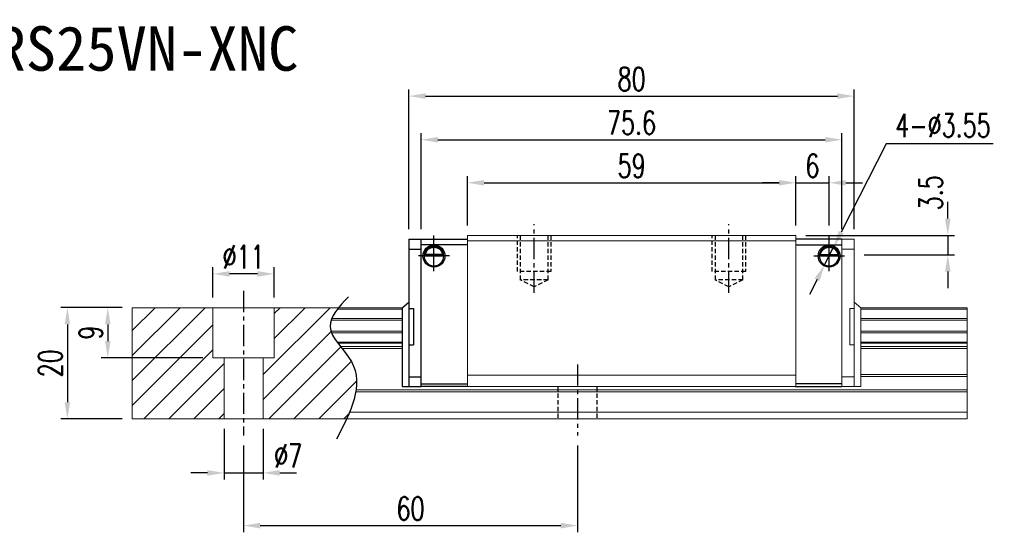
# Model space of a CAD drawing. Header units: millimetres. Extents: x 1802 to 2085, y 456 to 710.
# Tile 2 of 2: x 1908 to 2085, y 456 to 548. Entities that reach past the tile are written whole.
import ezdxf
from ezdxf.enums import TextEntityAlignment as Align

# ---------------------------------------------------------------- set-up
doc = ezdxf.new("R2010")
doc.units = ezdxf.units.MM
doc.header["$LTSCALE"] = 0.2
doc.header["$PDSIZE"] = -1
doc.linetypes.add('CENTER', pattern=[10.16, 6.35, -1.27, 1.27, -1.27])
doc.linetypes.add('DASHED', pattern=[0.75, 0.5, -0.25])
doc.layers.add('CHA', color=7, linetype='Continuous')
doc.layers.add('DIM', color=4, linetype='Continuous')
doc.styles.add('DIM-7', font='SIMPLEX.shx', dxfattribs={"width": 0.7, "bigfont": 'chineset.shx'})
doc.styles.add('T', font='kaiu.ttf')
doc.dimstyles.new('CNS', dxfattribs={"dimtxt": 3.5, "dimasz": 2.5, "dimexe": 1, "dimexo": 1.5, "dimgap": 0.09, "dimtad": 0, "dimdsep": 46, "dimtxsty": 'DIM-7', "dimcen": 0.09, "dimclrd": 1, "dimclre": 1, "dimclrt": 4, "dimadec": 0, "dimazin": 0, "dimtfac": 1, "dimtix": 1, "dimtmove": 2, "dimatfit": 3, "dimfxl": 1, "dimtvp": 0.971429, "dimtolj": 1, "dimarcsym": 0})
doc.dimstyles.new('CNSx1 (指線專用)', dxfattribs={"dimscale": 0.8, "dimtxt": 3.5, "dimasz": 2.5, "dimexe": 1, "dimexo": 1.5, "dimgap": 1, "dimtad": 1, "dimtih": 1, "dimtoh": 1, "dimdsep": 46, "dimtxsty": 'DIM-7', "dimcen": 0.09, "dimclrd": 256, "dimclre": 256, "dimclrt": 4, "dimadec": 0, "dimazin": 0, "dimtfac": 1, "dimtix": 1, "dimtmove": 1, "dimatfit": 3, "dimfxl": 1, "dimtvp": 0.971429, "dimtolj": 1, "dimarcsym": 0})

# ---------------------------------------------------------------- blocks, each defined once
blk = doc.blocks.new('*D15')
at = {"color": 7, "lineweight": -2}
for p, q in [((1926.4, 496.69), (1915.34, 496.69)), ((1916.54, 493.69), (1916.54, 479.69)), ((1926.4, 476.69), (1915.34, 476.69))]:
    blk.add_line(p, q, dxfattribs=at)
at = {"color": 7}
for points in [[(1916.04, 493.69), (1917.04, 493.69), (1916.54, 496.69)], [(1916.04, 479.69), (1917.04, 479.69), (1916.54, 476.69)]]:
    blk.add_solid(points, dxfattribs=at)
at = {"layer": 'DEFPOINTS', "color": 0}
for p in [(1928.2, 496.69), (1916.54, 476.69), (1928.2, 476.69)]:
    blk.add_point(p, dxfattribs=at)
at = {"color": 7, "insert": (1913.48, 486.69), "char_height": 4.2, "attachment_point": 5, "rotation": 90, "style": 'DIM-7'}
blk.add_mtext('\\A1;20', dxfattribs=at)
blk = doc.blocks.new('*D16')
at = {"color": 7, "lineweight": -2}
for p, q in [((1942.7, 498.49), (1942.7, 503.96)), ((1950.7, 502.76), (1945.7, 502.76)), ((1953.7, 498.49), (1953.7, 503.96))]:
    blk.add_line(p, q, dxfattribs=at)
at = {"color": 7}
for points in [[(1945.7, 503.26), (1945.7, 502.26), (1942.7, 502.76)], [(1950.7, 503.26), (1950.7, 502.26), (1953.7, 502.76)]]:
    blk.add_solid(points, dxfattribs=at)
at = {"layer": 'DEFPOINTS', "color": 0}
for p in [(1942.7, 502.76), (1942.7, 496.69), (1953.7, 496.69)]:
    blk.add_point(p, dxfattribs=at)
at = {"color": 7, "insert": (1948.2, 505.82), "char_height": 4.2, "attachment_point": 5, "style": 'DIM-7'}
blk.add_mtext('\\A1;%%C11', dxfattribs=at)
blk = doc.blocks.new('*D17')
at = {"color": 7, "lineweight": -2}
for p, q in [((1944.7, 474.89), (1944.7, 465.78)), ((1951.7, 474.89), (1951.7, 465.78)), ((1941.7, 466.98), (1938.7, 466.98)), ((1944.7, 466.98), (1951.7, 466.98)), ((1954.7, 466.98), (1957.7, 466.98))]:
    blk.add_line(p, q, dxfattribs=at)
at = {"color": 7}
for points in [[(1941.7, 467.48), (1941.7, 466.48), (1944.7, 466.98)], [(1954.7, 467.48), (1954.7, 466.48), (1951.7, 466.98)]]:
    blk.add_solid(points, dxfattribs=at)
at = {"layer": 'DEFPOINTS', "color": 0}
for p in [(1944.7, 476.69), (1951.7, 476.69), (1951.7, 466.98)]:
    blk.add_point(p, dxfattribs=at)
at = {"color": 7, "insert": (1956.21, 470.04), "char_height": 4.2, "attachment_point": 5, "style": 'DIM-7'}
blk.add_mtext('\\A1;%%C7', dxfattribs=at)
blk = doc.blocks.new('*D18')
at = {"color": 7, "lineweight": -2}
for p, q in [((1948.2, 471.89), (1948.2, 456.3)), ((2008.2, 471.89), (2008.2, 456.3)), ((1951.2, 457.5), (2005.2, 457.5))]:
    blk.add_line(p, q, dxfattribs=at)
at = {"color": 7}
for points in [[(1951.2, 458), (1951.2, 457), (1948.2, 457.5)], [(2005.2, 458), (2005.2, 457), (2008.2, 457.5)]]:
    blk.add_solid(points, dxfattribs=at)
at = {"layer": 'DEFPOINTS', "color": 0}
for p in [(1948.2, 473.69), (2008.2, 473.69), (2008.2, 457.5)]:
    blk.add_point(p, dxfattribs=at)
at = {"color": 7, "insert": (1978.2, 460.56), "char_height": 4.2, "attachment_point": 5, "style": 'DIM-7'}
blk.add_mtext('\\A1;60', dxfattribs=at)
blk = doc.blocks.new('*D21')
at = {"color": 7, "lineweight": -2}
for p, q in [((1988.42, 511.49), (1988.42, 520.34)), ((2047.42, 511.49), (2047.42, 520.34)), ((1991.42, 519.14), (2044.42, 519.14))]:
    blk.add_line(p, q, dxfattribs=at)
at = {"color": 7}
for points in [[(1991.42, 519.64), (1991.42, 518.64), (1988.42, 519.14)], [(2044.42, 519.64), (2044.42, 518.64), (2047.42, 519.14)]]:
    blk.add_solid(points, dxfattribs=at)
at = {"layer": 'DEFPOINTS', "color": 0}
for p in [(2047.42, 519.14), (1988.42, 509.69), (2047.42, 509.69)]:
    blk.add_point(p, dxfattribs=at)
at = {"color": 7, "insert": (2017.92, 522.2), "char_height": 4.2, "attachment_point": 5, "style": 'DIM-7'}
blk.add_mtext('\\A1;59', dxfattribs=at)
blk = doc.blocks.new('*D22')
at = {"color": 7, "lineweight": -2}
for p, q in [((2047.42, 511.49), (2047.42, 520.34)), ((2053.42, 511.49), (2053.42, 520.34)), ((2044.42, 519.14), (2041.42, 519.14)), ((2047.42, 519.14), (2053.42, 519.14)), ((2056.42, 519.14), (2059.42, 519.14))]:
    blk.add_line(p, q, dxfattribs=at)
at = {"color": 7}
for points in [[(2044.42, 519.64), (2044.42, 518.64), (2047.42, 519.14)], [(2056.42, 519.64), (2056.42, 518.64), (2053.42, 519.14)]]:
    blk.add_solid(points, dxfattribs=at)
at = {"layer": 'DEFPOINTS', "color": 0}
for p in [(2053.42, 519.14), (2047.42, 509.69), (2053.42, 509.69)]:
    blk.add_point(p, dxfattribs=at)
at = {"color": 7, "insert": (2050.42, 522.2), "char_height": 4.2, "attachment_point": 5, "style": 'DIM-7'}
blk.add_mtext('\\A1;6', dxfattribs=at)
blk = doc.blocks.new('*D7')
at = {"color": 7, "lineweight": -2}
for p, q in [((2074.74, 512.69), (2074.74, 515.69)), ((2049.22, 509.69), (2075.94, 509.69)), ((2074.74, 509.69), (2074.74, 506.19)), ((2059.72, 506.19), (2075.94, 506.19)), ((2074.74, 503.19), (2074.74, 500.19))]:
    blk.add_line(p, q, dxfattribs=at)
at = {"color": 7}
for points in [[(2074.24, 512.69), (2075.24, 512.69), (2074.74, 509.69)], [(2074.24, 503.19), (2075.24, 503.19), (2074.74, 506.19)]]:
    blk.add_solid(points, dxfattribs=at)
at = {"layer": 'DEFPOINTS', "color": 0}
for p in [(2047.42, 509.69), (2057.92, 506.19), (2074.74, 506.19)]:
    blk.add_point(p, dxfattribs=at)
at = {"color": 7, "insert": (2071.68, 517.34), "char_height": 4.2, "attachment_point": 5, "rotation": 90, "style": 'DIM-7'}
blk.add_mtext('\\A1;3.5', dxfattribs=at)
blk = doc.blocks.new('*D23')
at = {"color": 7, "lineweight": -2}
for p, q in [((1977.91, 510.79), (1977.91, 535.93)), ((1980.91, 534.73), (2054.92, 534.73)), ((2057.92, 510.79), (2057.92, 535.93))]:
    blk.add_line(p, q, dxfattribs=at)
at = {"color": 7}
for points in [[(1980.91, 535.23), (1980.91, 534.23), (1977.91, 534.73)], [(2054.92, 535.23), (2054.92, 534.23), (2057.92, 534.73)]]:
    blk.add_solid(points, dxfattribs=at)
at = {"layer": 'DEFPOINTS', "color": 0}
for p in [(2057.92, 534.73), (1977.91, 508.99), (2057.92, 508.99)]:
    blk.add_point(p, dxfattribs=at)
at = {"color": 7, "insert": (2017.92, 537.79), "char_height": 4.2, "attachment_point": 5, "style": 'DIM-7'}
blk.add_mtext('\\A1;80', dxfattribs=at)
blk = doc.blocks.new('*D28')
at = {"color": 7, "lineweight": -2}
for p, q in [((1980.12, 510.79), (1980.12, 528.08)), ((2055.72, 510.79), (2055.72, 528.08)), ((1983.12, 526.88), (2052.72, 526.88))]:
    blk.add_line(p, q, dxfattribs=at)
at = {"color": 7}
for points in [[(1983.12, 527.38), (1983.12, 526.38), (1980.12, 526.88)], [(2052.72, 527.38), (2052.72, 526.38), (2055.72, 526.88)]]:
    blk.add_solid(points, dxfattribs=at)
at = {"layer": 'DEFPOINTS', "color": 0}
for p in [(2055.72, 526.88), (1980.12, 508.99), (2055.72, 508.99)]:
    blk.add_point(p, dxfattribs=at)
at = {"color": 7, "insert": (2017.92, 529.94), "char_height": 4.2, "attachment_point": 5, "style": 'DIM-7'}
blk.add_mtext('\\A1;75.6', dxfattribs=at)
blk = doc.blocks.new('*D29')
at = {"color": 7, "lineweight": -2}
for p, q in [((1926.4, 496.69), (1922.6, 496.69)), ((1923.8, 493.69), (1923.8, 490.69)), ((1940.9, 487.69), (1922.6, 487.69))]:
    blk.add_line(p, q, dxfattribs=at)
at = {"color": 7}
for points in [[(1923.3, 493.69), (1924.3, 493.69), (1923.8, 496.69)], [(1923.3, 490.69), (1924.3, 490.69), (1923.8, 487.69)]]:
    blk.add_solid(points, dxfattribs=at)
at = {"layer": 'DEFPOINTS', "color": 0}
for p in [(1928.2, 496.69), (1923.8, 487.69), (1942.7, 487.69)]:
    blk.add_point(p, dxfattribs=at)
at = {"color": 7, "insert": (1920.74, 492.19), "char_height": 4.2, "attachment_point": 5, "rotation": 90, "style": 'DIM-7'}
blk.add_mtext('\\A1;9', dxfattribs=at)
blk = doc.blocks.new('*D33')
at = {"layer": 'DEFPOINTS', "color": 0}
for p in [(2054.22, 507.57), (2052.61, 504.4)]:
    blk.add_point(p, dxfattribs=at)
at = {"layer": 'DIM', "color": 0, "lineweight": -2}
for p, q in [((2063.65, 526.16), (2055.58, 510.24)), ((2082.91, 526.16), (2063.65, 526.16)), ((2052.61, 504.4), (2054.22, 507.57)), ((2051.26, 501.73), (2049.9, 499.05))]:
    blk.add_line(p, q, dxfattribs=at)
at = {"layer": 'DIM', "color": 0}
for points in [[(2055.13, 510.47), (2056.02, 510.02), (2054.22, 507.57)], [(2050.81, 501.95), (2051.7, 501.5), (2052.61, 504.4)]]:
    blk.add_solid(points, dxfattribs=at)
at = {"layer": 'DIM', "color": 0, "insert": (2073.88, 529.46), "char_height": 4.2, "attachment_point": 5, "style": 'DIM-7'}
blk.add_mtext('\\A1;4-∅3.55', dxfattribs=at)

msp = doc.modelspace()

# ---------------------------------------------------------------- linework, layer by layer
at = {"color": 0}
msp.add_line((1988.416, 515.435), (1988.416, 516.485), dxfattribs=at)
at = {"linetype": 'CENTER', "ltscale": 3}
for p, q in [((2000.416, 499.335), (2000.416, 511.685)), ((2035.416, 499.335), (2035.416, 511.685)), ((1948.196, 499.685), (1948.196, 473.685)), ((2008.196, 486.485), (2008.196, 473.685))]:
    msp.add_line(p, q, dxfattribs=at)
at = {"linetype": 'Continuous'}
for p, q in [((1982.416, 503.278), (1982.416, 509.685)), ((1982.416, 503.278), (1982.416, 509.685)), ((1977.913, 508.985), (1980.116, 508.985)), ((1977.913, 508.985), (1977.913, 482.485)), ((1980.116, 508.985), (1988.416, 508.985)), ((1980.116, 482.485), (1980.116, 508.985)), ((1988.416, 507.985), (1980.116, 507.985)), ((2055.716, 508.985), (2047.416, 508.985)), ((2047.416, 507.985), (2055.716, 507.985)), ((1977.913, 507.235), (1980.116, 507.235)), ((1980.642, 506.035), (1984.19, 506.035)), ((1984.048, 506.168), (1980.784, 506.168)), ((1983.971, 506.235), (1980.861, 506.235)), ((2055.19, 506.035), (2051.642, 506.035)), ((2051.784, 506.168), (2055.048, 506.168)), ((2051.861, 506.235), (2054.971, 506.235)), ((1976.713, 496.685), (1977.913, 497.657)), ((1976.716, 496.687), (1976.716, 482.485)), ((1977.913, 496.512), (1978.713, 496.512)), ((1978.713, 496.512), (1978.713, 490.012)), ((1977.913, 490.012), (1978.713, 490.012)), ((1977.916, 484.235), (1980.116, 484.235)), ((1976.716, 482.485), (1980.116, 482.485)), ((1980.116, 482.985), (1988.496, 482.985)), ((1988.495, 482.485), (1980.116, 482.485)), ((2047.337, 482.485), (2055.716, 482.485)), ((2055.716, 482.985), (2047.416, 482.985))]:
    msp.add_line(p, q, dxfattribs=at)
at = {"linetype": 'Continuous', "lineweight": 15}
for p, q in [((1988.416, 508.685), (1988.416, 509.685)), ((2047.416, 509.685), (1988.416, 509.685)), ((2047.416, 508.685), (2047.416, 509.685)), ((2047.416, 508.685), (1988.416, 508.685)), ((1988.416, 484.535), (1988.416, 508.685)), ((2047.416, 484.535), (2047.416, 508.685)), ((2055.716, 508.985), (2055.716, 507.985)), ((2057.918, 508.985), (2055.716, 508.985)), ((2055.716, 482.485), (2055.716, 508.985)), ((2057.918, 508.985), (2057.918, 482.485)), ((2057.918, 507.235), (2055.716, 507.235)), ((2059.118, 496.685), (2057.918, 497.657)), ((1976.713, 496.685), (1928.196, 496.685)), ((1928.196, 496.685), (1928.196, 476.685)), ((1942.696, 487.685), (1942.696, 496.685)), ((1953.696, 487.685), (1953.696, 496.685)), ((1976.716, 496.429), (1965.069, 496.429)), ((2057.918, 496.512), (2057.118, 496.512)), ((2057.118, 496.512), (2057.118, 490.012)), ((2059.116, 496.687), (2059.116, 482.485)), ((2078.196, 496.429), (2059.116, 496.429)), ((2078.196, 496.685), (2059.118, 496.685)), ((2078.196, 496.685), (2078.196, 476.685)), ((1976.716, 494.425), (1963.914, 494.425)), ((1976.716, 494.72), (1964.024, 494.72)), ((2078.196, 494.72), (2059.116, 494.72)), ((2078.196, 494.425), (2059.116, 494.425)), ((1976.716, 492.445), (1963.91, 492.445)), ((1976.716, 492.15), (1964.022, 492.15)), ((2078.196, 492.445), (2059.116, 492.445)), ((2078.196, 492.15), (2059.116, 492.15)), ((1976.716, 490.47), (1965.031, 490.47)), ((1976.716, 490.306), (1965.153, 490.306)), ((2078.196, 490.47), (2059.116, 490.47)), ((2078.196, 490.306), (2059.116, 490.306)), ((1976.716, 489.712), (1965.612, 489.712)), ((1976.716, 489.358), (1965.892, 489.358)), ((2057.918, 490.012), (2057.118, 490.012)), ((2078.196, 489.712), (2059.116, 489.712)), ((2078.196, 489.358), (2059.116, 489.358)), ((1953.696, 487.685), (1942.696, 487.685)), ((1944.696, 487.685), (1944.696, 476.685)), ((1951.696, 487.685), (1951.696, 476.685)), ((1988.416, 482.485), (1988.416, 484.535)), ((2047.416, 484.535), (1988.416, 484.535)), ((2047.416, 482.485), (2047.416, 484.535)), ((2047.416, 482.485), (2047.416, 484.335)), ((2057.916, 484.235), (2055.716, 484.235)), ((2078.196, 484.692), (2059.116, 484.692)), ((2078.196, 484.339), (2059.116, 484.339)), ((2078.196, 481.578), (1968.349, 481.578)), ((2078.196, 481.932), (1968.404, 481.932)), ((2047.416, 482.485), (1988.416, 482.485)), ((2055.716, 482.485), (2055.716, 482.985)), ((2059.116, 482.485), (2055.716, 482.485)), ((2078.196, 477.885), (1967.227, 477.885)), ((2078.196, 476.685), (1928.196, 476.685))]:
    msp.add_line(p, q, dxfattribs=at)
at = {"linetype": 'DASHED', "ltscale": 8}
for p, q in [((1997.416, 503.185), (1997.416, 509.685)), ((1997.916, 509.685), (1997.916, 501.685)), ((2002.916, 501.685), (2002.916, 509.685)), ((2003.416, 509.685), (2003.416, 503.185)), ((2032.416, 503.185), (2032.416, 509.685)), ((2032.916, 509.685), (2032.916, 501.685)), ((2037.916, 501.685), (2037.916, 509.685)), ((2038.416, 509.685), (2038.416, 503.185)), ((2003.416, 503.185), (1997.416, 503.185)), ((2038.416, 503.185), (2032.416, 503.185)), ((2002.916, 501.685), (1997.916, 501.685)), ((2000.416, 500.435), (1997.916, 501.685)), ((2002.916, 501.685), (2000.416, 500.435)), ((2037.916, 501.685), (2032.916, 501.685)), ((2035.416, 500.435), (2032.916, 501.685)), ((2037.916, 501.685), (2035.416, 500.435)), ((2004.696, 482.485), (2004.696, 476.685)), ((2011.696, 482.485), (2011.696, 476.685))]:
    msp.add_line(p, q, dxfattribs=at)
for p, q in [((2053.416, 503.278), (2053.416, 509.685)), ((1985.185, 505.985), (1979.654, 505.985)), ((2050.646, 505.985), (2056.178, 505.985)), ((1928.196, 483.595), (1941.286, 496.685)), ((1928.196, 488.085), (1936.796, 496.685)), ((1928.196, 492.576), (1932.306, 496.685)), ((1951.696, 484.645), (1963.737, 496.685)), ((1953.696, 495.625), (1954.756, 496.685)), ((1953.696, 491.135), (1959.246, 496.685)), ((1928.196, 479.105), (1942.696, 493.605)), ((1951.696, 480.155), (1963.93, 492.388)), ((1930.266, 476.685), (1942.696, 489.115)), ((1952.717, 476.685), (1965.67, 489.639)), ((1934.756, 476.685), (1944.696, 486.625)), ((1957.207, 476.685), (1967.551, 487.03)), ((1961.697, 476.685), (1968.5, 483.488)), ((1939.246, 476.685), (1944.696, 482.135)), ((1943.737, 476.685), (1944.696, 477.645)), ((1966.187, 476.685), (1967.113, 477.611))]:
    msp.add_line(p, q)
at = {"linetype": 'Continuous', "extrusion": (0, 0, -1)}
for centre, radius, start, end in [((-1982.416, 505.985), 1.975, 270, 90), ((-1982.416, 505.985), 1.975, 90, 270), ((-2053.416, 505.985), 1.975, 270, 90), ((-2053.416, 505.985), 1.975, 90, 270), ((-1982.416, 505.985), 1.575, 9.1332, 90), ((-1982.416, 505.985), 1.575, 90, 170.8668), ((-2053.416, 505.985), 1.575, 9.1332, 90), ((-2053.416, 505.985), 1.575, 90, 170.8668)]:
    msp.add_arc(centre, radius, start, end, dxfattribs=at)
at = {"linetype": 'Continuous'}
for centre, start, end in [((1982.416, 505.985), 90, 270), ((1982.416, 505.985), 270, 90), ((2053.416, 505.985), 90, 270), ((2053.416, 505.985), 270, 90)]:
    msp.add_arc(centre, 1.775, start, end, dxfattribs=at)
for points, knots in [([(1980.784, 506.168), (1980.8, 506.244), (1980.822, 506.334), (1980.885, 506.523), (1980.928, 506.625), (1981.033, 506.821), (1981.097, 506.917), (1981.269, 507.129), (1981.387, 507.239), (1981.646, 507.42), (1981.791, 507.492), (1982.093, 507.59), (1982.256, 507.616), (1982.416, 507.616)], [0, 0, 0, 0, 0.1376864, 0.1376864, 0.275472, 0.275472, 0.4123557, 0.4123557, 0.6064308, 0.6064308, 0.8046387, 0.8046387, 1, 1, 1, 1]), ([(1982.416, 507.616), (1982.567, 507.616), (1982.72, 507.593), (1983.037, 507.497), (1983.202, 507.413), (1983.473, 507.214), (1983.587, 507.104), (1983.759, 506.884), (1983.825, 506.778), (1983.931, 506.564), (1983.972, 506.453), (1984.021, 506.287), (1984.036, 506.224), (1984.048, 506.168)], [0, 0, 0, 0, 0.1837975, 0.1837975, 0.4104893, 0.4104893, 0.6000274, 0.6000274, 0.749109, 0.749109, 0.8991923, 0.8991923, 1, 1, 1, 1]), ([(2053.416, 507.616), (2053.265, 507.616), (2053.112, 507.593), (2052.795, 507.497), (2052.629, 507.413), (2052.359, 507.214), (2052.245, 507.104), (2052.073, 506.884), (2052.007, 506.778), (2051.9, 506.564), (2051.86, 506.453), (2051.811, 506.287), (2051.796, 506.224), (2051.784, 506.168)], [0, 0, 0, 0, 0.1837975, 0.1837975, 0.4104893, 0.4104893, 0.6000274, 0.6000274, 0.749109, 0.749109, 0.8991923, 0.8991923, 1, 1, 1, 1]), ([(2055.048, 506.168), (2055.032, 506.244), (2055.01, 506.334), (2054.946, 506.523), (2054.904, 506.625), (2054.799, 506.821), (2054.735, 506.917), (2054.563, 507.129), (2054.445, 507.239), (2054.185, 507.42), (2054.04, 507.492), (2053.738, 507.59), (2053.576, 507.616), (2053.416, 507.616)], [0, 0, 0, 0, 0.1376864, 0.1376864, 0.275472, 0.275472, 0.4123557, 0.4123557, 0.6064308, 0.6064308, 0.8046387, 0.8046387, 1, 1, 1, 1])]:
    msp.add_open_spline(points, degree=3, knots=knots, dxfattribs=at)
for points in [[(1983.971, 506.235), (1983.996, 506.213), (1984.022, 506.191), (1984.048, 506.168)], [(2051.861, 506.235), (2051.835, 506.213), (2051.81, 506.191), (2051.784, 506.168)]]:
    msp.add_open_spline(points, degree=3, dxfattribs=at)
at = {"linetype": 'Continuous', "lineweight": 15}
msp.add_open_spline([(2055.048, 506.168), (2055.022, 506.191), (2054.996, 506.213), (2054.971, 506.235)], degree=3, dxfattribs=at)
msp.add_open_spline([(1967.029, 498.647), (1965.348, 496.856), (1961.69, 492.961), (1971.215, 485.276), (1967.4, 477.891), (1964.887, 473.026)], degree=3, knots=[0, 0, 0, 0, 6.2737393, 13.647637, 27.8750855, 27.8750855, 27.8750855, 27.8750855])

# ---------------------------------------------------------------- texts
at = {"layer": 'CHA', "color": 7, "style": 'T'}
msp.add_text('TRS25VN-XNC', height=8, dxfattribs=at).set_placement((1928.111, 543.285), align=Align.MIDDLE)

# ---------------------------------------------------------------- dimensions: what is measured, and where the dimension line sits
at = {"color": 0}
for base, p1, p2, picture, middle in [((2057.9182, 534.7308), (1977.9134, 508.9852), (2057.9182, 508.9852), '*D23', (2017.9158, 537.7908)), ((2055.716, 526.879), (1980.116, 508.985), (2055.716, 508.985), '*D28', (2017.916, 529.939)), ((2047.416, 519.141), (1988.416, 509.685), (2047.416, 509.685), '*D21', (2017.916, 522.201)), ((2053.416, 519.141), (2047.416, 509.685), (2053.416, 509.685), '*D22', (2050.416, 522.201)), ((2008.196, 457.499), (1948.196, 473.685), (2008.196, 473.685), '*D18', (1978.196, 460.559))]:
    dim = msp.add_linear_dim(base=base, p1=p1, p2=p2, dimstyle='CNS', override={"dimscale": 1.2, "dimgap": 0.8, "dimtad": 1, "dimclrd": 7, "dimclre": 7, "dimclrt": 7, "dimadec": 2, "dimazin": 2, "dimtm": 1e-09, "dimtfac": 0.6, "dimtmove": 1, "dimarcsym": 1}, dxfattribs=at)
    dim.commit()
    dim.dimension.update_dxf_attribs({"geometry": picture, "text_midpoint": middle})
dim = msp.add_linear_dim(base=(2074.742, 506.185), p1=(2047.416, 509.685), p2=(2057.918, 506.185), angle=90, dimstyle='CNS', override={"dimscale": 1.2, "dimgap": 0.8, "dimtad": 1, "dimclrd": 7, "dimclre": 7, "dimclrt": 7, "dimadec": 2, "dimazin": 2, "dimtm": 1e-09, "dimtfac": 0.6, "dimtmove": 1, "dimarcsym": 1}, dxfattribs=at)
dim.commit()
dim.dimension.update_dxf_attribs({"geometry": '*D7', "text_midpoint": (2074.742, 517.342), "dimtype": 160})
dim = msp.add_linear_dim(base=(1942.696, 502.764), p1=(1953.696, 496.685), p2=(1942.696, 496.685), text='%%C<>', dimstyle='CNS', override={"dimscale": 1.2, "dimgap": 0.8, "dimtad": 1, "dimclrd": 7, "dimclre": 7, "dimclrt": 7, "dimadec": 2, "dimazin": 2, "dimtm": 1e-09, "dimtfac": 0.6, "dimtmove": 1, "dimarcsym": 1}, dxfattribs=at)
dim.commit()
dim.dimension.update_dxf_attribs({"geometry": '*D16', "text_midpoint": (1948.196, 505.824)})
for base, p2, angle, picture, middle in [((1916.543, 476.685), (1928.196, 476.685), 90, '*D15', (1913.483, 486.685)), ((1923.799, 487.685), (1942.696, 487.685), 270, '*D29', (1920.739, 492.185))]:
    dim = msp.add_linear_dim(base=base, p1=(1928.196, 496.685), p2=p2, angle=angle, dimstyle='CNS', override={"dimscale": 1.2, "dimgap": 0.8, "dimtad": 1, "dimclrd": 7, "dimclre": 7, "dimclrt": 7, "dimadec": 2, "dimazin": 2, "dimtm": 1e-09, "dimtfac": 0.6, "dimtmove": 1, "dimarcsym": 1}, dxfattribs=at)
    dim.commit()
    dim.dimension.update_dxf_attribs({"geometry": picture, "text_midpoint": middle})
dim = msp.add_linear_dim(base=(1951.696, 466.975), p1=(1944.696, 476.685), p2=(1951.696, 476.685), text='%%C<>', dimstyle='CNS', override={"dimscale": 1.2, "dimgap": 0.8, "dimtad": 1, "dimclrd": 7, "dimclre": 7, "dimclrt": 7, "dimadec": 2, "dimazin": 2, "dimtm": 1e-09, "dimtfac": 0.6, "dimtmove": 1, "dimarcsym": 1}, dxfattribs=at)
dim.commit()
dim.dimension.update_dxf_attribs({"geometry": '*D17', "text_midpoint": (1956.211, 466.975), "dimtype": 160})
at = {"layer": 'DIM', "color": 0}
dim = msp.add_diameter_dim_2p(p1=(2052.613, 504.402), p2=(2054.219, 507.568), text='4-<>', dimstyle='CNSx1 (指線專用)', override={"dimscale": 1.2, "dimclrd": 0, "dimclre": 0, "dimclrt": 0}, dxfattribs=at)
dim.commit()
dim.dimension.update_dxf_attribs({"geometry": '*D33', "text_midpoint": (2063.651, 526.158), "dimtype": 163})

doc.saveas('drawing.dxf')
